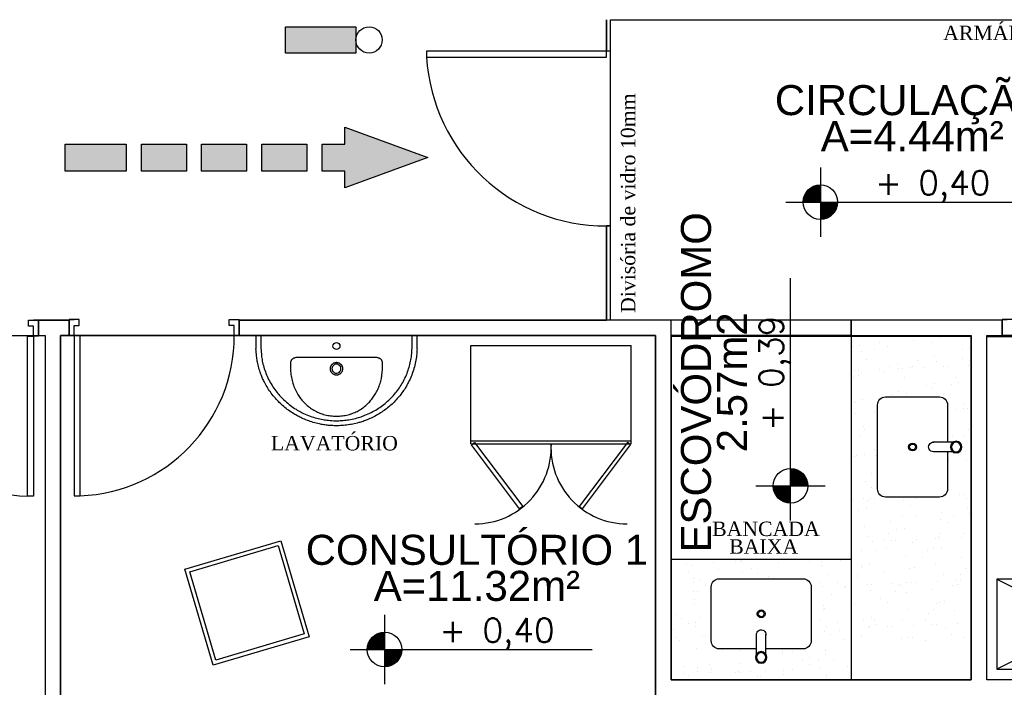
# Model space of a CAD drawing. Header units: millimetres. Extents: x 0 to 1189, y 0 to 841.
# Tile 12 of 58: x 242 to 340, y 522 to 589. Entities that reach past the tile are written whole.
import ezdxf
from ezdxf.enums import TextEntityAlignment as Align

# ---------------------------------------------------------------- set-up
doc = ezdxf.new("R2010")
doc.units = ezdxf.units.MM
doc.header["$LTSCALE"] = 8
doc.linetypes.add('DASHED', pattern=[0.75, 0.5, -0.25])
doc.linetypes.add('DASHED2', pattern=[9.525, 6.35, -3.175])
doc.layers.get('Defpoints').update_dxf_attribs({"color": 8})
for name, color, linetype in [('- LAYOUT', 8, 'Continuous'), ('ARQ_ALV_DIV', 8, 'Continuous'), ('ARQ_ESQ_POR', 8, 'Continuous'), ('ARQ_LAY_EQP', 8, 'Continuous'), ('ARQ_LAY_HID', 8, 'Continuous'), ('ARQ_LAY_MOB', 8, 'Continuous'), ('ARQ_PRJ_GER', 8, 'DASHED2'), ('ARQ_SMB_NIV', 8, 'Continuous'), ('ARQ_TXT_AMB', 8, 'Continuous'), ('ARQ_TXT_GER', 8, 'Continuous'), ('INC_CINALIZAÇÃO', 1, 'Continuous'), ('INC_EQUIPAMENTOS', 10, 'Continuous'), ('L1', 8, 'Continuous')]:
    doc.layers.add(name, color=color, linetype=linetype)
doc.layers.add('ARQ_DEL_AMB', color=8, linetype='Continuous', plot=False)
doc.styles.add('DUTCH', font='dutch.ttf', dxfattribs={"height": 0.16})
doc.styles.add('GRIFFE', font='simplex.shx')
doc.styles.add('Texto Cota', font='arial.ttf')

# ---------------------------------------------------------------- blocks, each defined once
blk = doc.blocks.new('Nivel Duplo')
for p, q in [((0, 0.144), (0, -0.144)), ((-0.144, 0), (0.144, 0)), ((0.072, 0), (0.864, 0))]:
    blk.add_line(p, q)
at = {"const_width": 0.024}
for points in [[(0, 0.06, 0.414214), (-0.06, 0, 0.414214)], [(0, -0.06, 0.414214), (0.06, 0, 0.414214)]]:
    blk.add_lwpolyline(points, format="xyb", dxfattribs=at)
blk.add_circle((0, 0), 0.072)
for points in [[(-0.0481, 0.0001), (0, 0), (-0.048, 0.0061), (-0.0001, 0.0477)], [(-0.0478, 0.0061), (-0.0002, 0.0476), (-0.0478, 0.01), (-0.0063, 0.0483)], [(-0.0478, 0.01), (-0.0063, 0.0483), (-0.0454, 0.017), (-0.0122, 0.047)], [(-0.0454, 0.017), (-0.0122, 0.047), (-0.0405, 0.0263), (-0.0214, 0.0434)], [(-0.0405, 0.0263), (-0.0214, 0.0434), (-0.0329, 0.0359), (-0.0237, 0.0423)], [(0.0481, -0.0001), (0, 0), (0.048, -0.0061), (0.0001, -0.0477)], [(0.0478, -0.0061), (0.0002, -0.0476), (0.0478, -0.01), (0.0063, -0.0483)], [(0.0478, -0.01), (0.0063, -0.0483), (0.0454, -0.017), (0.0122, -0.047)], [(0.0454, -0.017), (0.0122, -0.047), (0.0405, -0.0263), (0.0214, -0.0434)], [(0.0405, -0.0263), (0.0214, -0.0434), (0.0329, -0.0359), (0.0237, -0.0423)]]:
    blk.add_solid(points)
at = {"style": 'GRIFFE'}
blk.add_attdef('COTAREAL', text='', height=0.1, dxfattribs=at).set_placement((0.468, 0), align=Align.BOTTOM_CENTER)
blk.add_attdef('COTAPROJ', text='', height=0.1, dxfattribs=at).set_placement((0.468, -0.0329), align=Align.TOP_CENTER)
blk = doc.blocks.new('AREA')
at = {"style": 'Texto Cota'}
for tag, p in [('AREAS:COMODO', (0, 1.75)), ('AREAS:VALOR', (0, -1.25))]:
    blk.add_attdef(tag, text='', height=2.5, dxfattribs=at).set_placement(p, align=Align.MIDDLE_CENTER)
blk = doc.blocks.new('v bjhbjhgjhjh')
for p, q in [((0.0161, 0.0238), (0.1162, 0.0238)), ((0.1375, -0.0002), (0.1375, 0.0005)), ((-0.0005, -0.0238), (0.0005, -0.0238)), ((0.0161, -0.0238), (0.1138, -0.0238)), ((0.1138, -0.0236), (0.1138, -0.0238))]:
    blk.add_line(p, q)
for radius in [0.0287, 0.0238]:
    blk.add_circle((0, 0), radius)
blk.add_arc((0.1138, 0.0001), 0.0238, 269.9522, 95.8898)
blk = doc.blocks.new('ROTA DE FUGA')
at = {"layer": 'INC_CINALIZAÇÃO'}
h = blk.add_hatch(color=256, dxfattribs=at)
h.paths.add_polyline_path([(-1.5078, -0.0673), (-1.8134, -0.0673), (-1.8134, 0.0673), (-1.5078, 0.0673)])
h.paths.add_polyline_path([(-1.2068, -0.0673), (-1.4314, -0.0673), (-1.4314, 0.0673), (-1.2068, 0.0673)])
h.paths.add_polyline_path([(-0.9059, -0.0673), (-1.1305, -0.0673), (-1.1305, 0.0673), (-0.9059, 0.0673)])
h.paths.add_polyline_path([(-0.605, -0.0673), (-0.8296, -0.0673), (-0.8296, 0.0673), (-0.605, 0.0673)])
h.paths.add_polyline_path([(0, 0), (-0.4153, -0.1514), (-0.4153, -0.0673), (-0.5287, -0.0673), (-0.5287, 0.0673), (-0.4153, 0.0673), (-0.4153, 0.1514)])
at = {"layer": 'Defpoints'}
for points in [[(0, 0), (-0.4153, -0.1514), (-0.4153, -0.0673), (-0.5287, -0.0673), (-0.5287, 0.0673), (-0.4153, 0.0673), (-0.4153, 0.1514)], [(-1.5078, -0.0673), (-1.8134, -0.0673), (-1.8134, 0.0673), (-1.5078, 0.0673)], [(-1.2068, -0.0673), (-1.4314, -0.0673), (-1.4314, 0.0673), (-1.2068, 0.0673)], [(-0.9059, -0.0673), (-1.1305, -0.0673), (-1.1305, 0.0673), (-0.9059, 0.0673)], [(-0.605, -0.0673), (-0.8296, -0.0673), (-0.8296, 0.0673), (-0.605, 0.0673)]]:
    blk.add_lwpolyline(points, close=True, dxfattribs=at)
blk = doc.blocks.new('ILUMINAÇÃO DE EMERGÊNCIA')
at = {"layer": 'INC_EQUIPAMENTOS'}
blk.add_hatch(color=256, dxfattribs=at).paths.add_polyline_path([(0, 0), (0, 0.1316), (0.351, 0.1316), (0.351, 0)])
blk.add_lwpolyline([(0, 0.1316), (0.351, 0.1316), (0.351, 0), (0, 0)], close=True, dxfattribs=at)
blk.add_circle((0.4168, 0.0658), 0.0658, dxfattribs=at)

msp = doc.modelspace()

# ---------------------------------------------------------------- linework, layer by layer
at = {"layer": '- LAYOUT', "linetype": 'Continuous'}
for p, q in [((329.63, 557.225), (329.63, 557.225)), ((333.933, 557.175), (333.933, 557.175)), ((325.178, 556.238), (325.178, 556.238)), ((325.959, 556.411), (325.959, 556.411)), ((327.927, 556.65), (327.927, 556.65)), ((328.759, 556.285), (328.759, 556.285)), ((331.365, 556.873), (331.365, 556.873)), ((333.097, 556.641), (333.097, 556.641)), ((326.168, 555.815), (326.168, 555.815)), ((327.416, 555.984), (327.416, 555.984)), ((333.377, 555.305), (333.377, 555.305)), ((336.188, 555.929), (336.188, 555.929)), ((336.969, 556.102), (336.969, 556.102)), ((326.617, 554.943), (326.617, 554.943)), ((328.925, 554.318), (328.925, 554.318)), ((329.706, 554.491), (329.706, 554.491)), ((331.01, 554.176), (331.01, 554.176)), ((331.251, 554.235), (331.251, 554.235)), ((331.762, 554.902), (331.762, 554.902)), ((332.403, 554.199), (332.403, 554.199)), ((333.616, 554.764), (333.616, 554.764)), ((334.289, 554.281), (334.289, 554.281)), ((334.689, 554.299), (334.689, 554.299)), ((336.185, 555.066), (336.185, 555.066)), ((336.847, 554.393), (336.847, 554.393)), ((336.932, 554.892), (336.932, 554.892)), ((325.283, 553.204), (325.283, 553.204)), ((325.402, 553.893), (325.402, 553.893)), ((325.801, 553.911), (325.801, 553.911)), ((325.851, 553.404), (325.851, 553.404)), ((326.113, 553.695), (326.113, 553.695)), ((327.959, 554.005), (327.959, 554.005)), ((328.419, 553.707), (328.419, 553.707)), ((329.845, 554.087), (329.845, 554.087)), ((330.245, 554.105), (330.245, 554.105)), ((330.452, 553.194), (330.452, 553.194)), ((335.597, 553.153), (335.597, 553.153)), ((332.672, 552.399), (332.672, 552.399)), ((333.453, 552.572), (333.453, 552.572)), ((335.086, 552.486), (335.086, 552.486)), ((335.867, 552.655), (335.867, 552.655)), ((328.102, 551.296), (328.102, 551.296)), ((329.118, 551.455), (329.118, 551.455)), ((329.86, 551.776), (329.86, 551.776)), ((330.67, 551.598), (330.67, 551.598)), ((333.261, 552.067), (333.261, 552.067)), ((334.287, 551.446), (334.287, 551.446)), ((325.408, 550.789), (325.408, 550.789)), ((325.495, 550.708), (325.495, 550.708)), ((326.189, 550.962), (326.189, 550.962)), ((336.418, 550.48), (336.418, 550.48)), ((325.551, 549.611), (325.551, 549.611)), ((327.437, 549.693), (327.437, 549.693)), ((335.512, 549.958), (335.512, 549.958)), ((336.325, 550.081), (336.325, 550.081)), ((336.724, 550.099), (336.724, 550.099)), ((326.343, 548.246), (326.343, 548.246)), ((325.156, 548.13), (325.156, 548.13)), ((325.962, 547.343), (325.962, 547.343)), ((326.473, 548.009), (326.473, 548.009)), ((335.173, 547.381), (335.173, 547.381)), ((336.277, 547.291), (336.277, 547.291)), ((336.788, 547.958), (336.788, 547.958)), ((325.163, 546.302), (325.163, 546.302)), ((325.429, 545.317), (325.429, 545.317)), ((325.638, 545.34), (325.638, 545.34)), ((326.419, 545.513), (326.419, 545.513)), ((327.407, 546.021), (327.407, 546.021)), ((327.587, 545.411), (327.587, 545.411)), ((336.474, 545.799), (336.474, 545.799)), ((334.855, 544.97), (334.855, 544.97)), ((336.648, 545.031), (336.648, 545.031)), ((327.09, 543.61), (327.09, 543.61)), ((326.573, 542.797), (326.573, 542.797)), ((327.664, 542.814), (327.664, 542.814)), ((327.153, 542.147), (327.153, 542.147)), ((335.952, 541.487), (335.952, 541.487)), ((336.352, 541.505), (336.352, 541.505)), ((325.179, 541.017), (325.179, 541.017)), ((326.354, 541.107), (326.354, 541.107)), ((326.735, 540.913), (326.735, 540.913)), ((327.065, 541.099), (327.065, 541.099)), ((327.465, 541.117), (327.465, 541.117)), ((329.623, 541.211), (329.623, 541.211)), ((330.32, 540.878), (330.32, 540.878)), ((330.988, 540.399), (330.988, 540.399)), ((331.499, 541.065), (331.499, 541.065)), ((336.668, 541.055), (336.668, 541.055)), ((325.868, 539.891), (325.868, 539.891)), ((326.649, 540.064), (326.649, 540.064)), ((331.592, 539.393), (331.592, 539.393)), ((334.161, 539.695), (334.161, 539.695)), ((336.752, 540.164), (336.752, 540.164)), ((336.878, 539.582), (336.878, 539.582)), ((328.986, 538.804), (328.986, 538.804)), ((330.189, 539.358), (330.189, 539.358)), ((334.066, 538.958), (334.066, 538.958)), ((334.823, 538.65), (334.823, 538.65)), ((335.334, 539.316), (335.334, 539.316)), ((326.396, 538.335), (326.396, 538.335)), ((328.855, 537.619), (328.855, 537.619)), ((329.615, 537.971), (329.615, 537.971)), ((330.396, 538.144), (330.396, 538.144)), ((334.024, 537.609), (334.024, 537.609)), ((336.412, 537.586), (336.412, 537.586)), ((326.803, 537.348), (326.803, 537.348)), ((327.214, 536.817), (327.214, 536.817)), ((328.343, 536.952), (328.343, 536.952)), ((329.101, 536.899), (329.101, 536.899)), ((329.5, 536.917), (329.5, 536.917)), ((331.237, 536.696), (331.237, 536.696)), ((331.658, 537.011), (331.658, 537.011)), ((333.544, 537.093), (333.544, 537.093)), ((333.844, 537.284), (333.844, 537.284)), ((333.944, 537.111), (333.944, 537.111)), ((336.102, 537.205), (336.102, 537.205)), ((326.078, 535.924), (326.078, 535.924)), ((327.544, 535.911), (327.544, 535.911)), ((328.647, 536.227), (328.647, 536.227)), ((332.69, 535.87), (332.69, 535.87)), ((333.361, 536.052), (333.361, 536.052)), ((334.142, 536.225), (334.142, 536.225)), ((308.66, 534.589), (308.66, 534.589)), ((311.376, 534.743), (311.376, 534.743)), ((313.563, 534.787), (313.563, 534.787)), ((314.041, 534.95), (314.041, 534.95)), ((314.109, 534.819), (314.109, 534.819)), ((316.825, 534.973), (316.825, 534.973)), ((317.857, 534.665), (317.857, 534.665)), ((320.944, 534.831), (320.944, 534.831)), ((322.14, 534.815), (322.14, 534.815)), ((324.043, 534.931), (324.043, 534.931)), ((326.879, 534.615), (326.879, 534.615)), ((330.55, 535.429), (330.55, 535.429)), ((332.178, 535.203), (332.178, 535.203)), ((333.489, 534.587), (333.489, 534.587)), ((336.095, 535.175), (336.095, 535.175)), ((308.846, 533.759), (308.846, 533.759)), ((309.141, 534.364), (309.141, 534.364)), ((311.838, 534.009), (311.838, 534.009)), ((314.249, 533.691), (314.249, 533.691)), ((315.082, 534.151), (315.082, 534.151)), ((315.749, 533.64), (315.749, 533.64)), ((322.157, 534.415), (322.157, 534.415)), ((322.683, 533.496), (322.683, 533.496)), ((325.699, 533.506), (325.699, 533.506)), ((326.098, 534.442), (326.098, 534.442)), ((326.21, 534.172), (326.21, 534.172)), ((328.329, 533.816), (328.329, 533.816)), ((330.898, 534.118), (330.898, 534.118)), ((331.38, 534.163), (331.38, 534.163)), ((334.296, 533.509), (334.296, 533.509)), ((336.525, 534.121), (336.525, 534.121)), ((309.346, 533.151), (309.346, 533.151)), ((309.363, 532.752), (309.363, 532.752)), ((309.887, 532.961), (309.887, 532.961)), ((316.827, 533.352), (316.827, 533.352)), ((321.934, 532.679), (321.934, 532.679)), ((323.724, 532.697), (323.724, 532.697)), ((325.723, 533.227), (325.723, 533.227)), ((326.693, 532.505), (326.693, 532.505)), ((327.092, 532.523), (327.092, 532.523)), ((329.25, 532.617), (329.25, 532.617)), ((329.845, 532.522), (329.845, 532.522)), ((330.626, 532.695), (330.626, 532.695)), ((331.136, 532.699), (331.136, 532.699)), ((331.536, 532.717), (331.536, 532.717)), ((333.694, 532.811), (333.694, 532.811)), ((335.58, 532.893), (335.58, 532.893)), ((335.98, 532.911), (335.98, 532.911)), ((336.013, 533.455), (336.013, 533.455)), ((309.283, 531.778), (309.283, 531.778)), ((309.729, 531.758), (309.729, 531.758)), ((310.553, 532.449), (310.553, 532.449)), ((322.251, 532.257), (322.251, 532.257)), ((323.088, 531.532), (323.088, 531.532)), ((324.39, 532.186), (324.39, 532.186)), ((324.512, 532.34), (324.512, 532.34)), ((327.033, 531.899), (327.033, 531.899)), ((329.534, 531.757), (329.534, 531.757)), ((330.045, 532.423), (330.045, 532.423)), ((330.581, 531.707), (330.581, 531.707)), ((333.149, 532.009), (333.149, 532.009)), ((335.215, 532.414), (335.215, 532.414)), ((335.74, 532.478), (335.74, 532.478)), ((309.457, 530.997), (309.457, 530.997)), ((309.457, 530.594), (309.457, 530.594)), ((325.384, 530.65), (325.384, 530.65)), ((327.974, 531.119), (327.974, 531.119)), ((328.735, 530.716), (328.735, 530.716)), ((333.591, 530.603), (333.591, 530.603)), ((333.88, 530.675), (333.88, 530.675)), ((334.372, 530.776), (334.372, 530.776)), ((322.334, 530.371), (322.334, 530.371)), ((322.351, 529.971), (322.351, 529.971)), ((322.404, 530.089), (322.404, 530.089)), ((330.78, 529.98), (330.78, 529.98)), ((332.832, 529.598), (332.832, 529.598)), ((333.369, 530.008), (333.369, 530.008)), ((335.4, 529.901), (335.4, 529.901)), ((307.62, 529.506), (307.62, 529.506)), ((308.138, 529.126), (308.138, 529.126)), ((308.805, 528.614), (308.805, 528.614)), ((309.54, 528.707), (309.54, 528.707)), ((310.031, 529.189), (310.031, 529.189)), ((321.975, 528.862), (321.975, 528.862)), ((323.711, 528.721), (323.711, 528.721)), ((326.328, 528.993), (326.328, 528.993)), ((327.109, 529.166), (327.109, 529.166)), ((327.401, 528.977), (327.401, 528.977)), ((330.225, 529.01), (330.225, 529.01)), ((332.57, 528.967), (332.57, 528.967)), ((335.73, 528.611), (335.73, 528.611)), ((307.364, 528.031), (307.364, 528.031)), ((309.557, 528.308), (309.557, 528.308)), ((321.168, 527.786), (321.168, 527.786)), ((322.445, 527.813), (322.445, 527.813)), ((322.641, 528.351), (322.641, 528.351)), ((323.884, 527.94), (323.884, 527.94)), ((326.842, 528.223), (326.842, 528.223)), ((326.889, 528.311), (326.889, 528.311)), ((327.635, 528.541), (327.635, 528.541)), ((328.728, 528.305), (328.728, 528.305)), ((329.128, 528.323), (329.128, 528.323)), ((331.286, 528.417), (331.286, 528.417)), ((333.172, 528.499), (333.172, 528.499)), ((333.572, 528.517), (333.572, 528.517)), ((334.526, 528.06), (334.526, 528.06)), ((307.537, 527.25), (307.537, 527.25)), ((307.923, 526.938), (307.923, 526.938)), ((310.27, 527.326), (310.27, 527.326)), ((310.5, 526.598), (310.5, 526.598)), ((310.544, 527.28), (310.544, 527.28)), ((322.992, 527.483), (322.992, 527.483)), ((324.38, 527.017), (324.38, 527.017)), ((326.091, 527.27), (326.091, 527.27)), ((330.074, 527.073), (330.074, 527.073)), ((330.856, 527.246), (330.856, 527.246)), ((331.236, 527.228), (331.236, 527.228)), ((332.477, 526.901), (332.477, 526.901)), ((335.083, 527.489), (335.083, 527.489)), ((336.405, 527.219), (336.405, 527.219)), ((309.651, 526.15), (309.651, 526.15)), ((312.251, 525.97), (312.251, 525.97)), ((313.951, 525.9), (313.951, 525.9)), ((315.608, 525.926), (315.608, 525.926)), ((318.245, 525.777), (318.245, 525.777)), ((319.185, 525.826), (319.185, 525.826)), ((322.528, 525.927), (322.528, 525.927)), ((313.99, 524.635), (313.99, 524.635)), ((318.186, 525.586), (318.186, 525.586)), ((320.226, 525.027), (320.226, 525.027)), ((320.883, 525.231), (320.883, 525.231)), ((321.792, 524.974), (321.792, 524.974)), ((322.545, 525.527), (322.545, 525.527)), ((323.294, 524.914), (323.294, 524.914)), ((308.392, 524.347), (308.392, 524.347)), ((309.734, 524.264), (309.734, 524.264)), ((309.751, 523.864), (309.751, 523.864)), ((310.894, 524.514), (310.894, 524.514)), ((311.067, 523.733), (311.067, 523.733)), ((311.089, 523.992), (311.089, 523.992)), ((313.5, 523.675), (313.5, 523.675)), ((313.8, 523.809), (313.8, 523.809)), ((314.045, 523.742), (314.045, 523.742)), ((315.031, 523.837), (315.031, 523.837)), ((316.516, 523.963), (316.516, 523.963)), ((318.328, 523.891), (318.328, 523.891)), ((319.249, 524.039), (319.249, 524.039)), ((320.892, 524.516), (320.892, 524.516)), ((321.965, 524.193), (321.965, 524.193)), ((324.698, 524.269), (324.698, 524.269)), ((308.351, 523.579), (308.351, 523.579)), ((308.795, 523.445), (308.795, 523.445)), ((315.697, 523.325), (315.697, 523.325)), ((316.077, 523.335), (316.077, 523.335)), ((318.345, 523.492), (318.345, 523.492)), ((322.631, 523.182), (322.631, 523.182)), ((322.639, 523.369), (322.639, 523.369))]:
    msp.add_line(p, q, dxfattribs=at)
at = {"layer": '- LAYOUT'}
for p, q in [((339.651, 533.041), (357.651, 524.041)), ((357.651, 533.041), (339.651, 524.041)), ((357.651, 533.041), (339.651, 533.041)), ((339.651, 533.041), (339.651, 524.041)), ((339.651, 524.041), (357.651, 524.041))]:
    msp.add_line(p, q, dxfattribs=at)
at = {"layer": 'ARQ_ALV_DIV'}
for p, q in [((300.645, 588.915), (300.645, 585.783)), ((301.034, 585.783), (301.034, 588.915)), ((301.034, 585.783), (300.645, 585.783)), ((300.645, 568.313), (300.645, 558.915)), ((301.034, 568.313), (300.645, 568.313)), ((301.034, 558.915), (301.034, 568.313)), ((246.929, 558.915), (243.843, 558.915)), ((243.843, 558.915), (243.843, 557.361)), ((246.929, 558.915), (246.929, 557.361)), ((307.099, 558.915), (263.929, 558.915)), ((263.929, 558.915), (263.929, 557.361)), ((307.099, 522.986), (307.099, 558.915)), ((340.201, 558.915), (325.099, 558.915)), ((325.099, 557.361), (325.099, 558.915)), ((340.201, 557.361), (340.201, 558.915)), ((243.843, 557.361), (244.516, 557.361)), ((244.516, 557.361), (244.516, 539.6)), ((246.069, 557.361), (246.929, 557.361)), ((246.069, 514.563), (246.069, 557.361)), ((263.929, 557.361), (305.545, 557.361)), ((305.545, 557.361), (305.545, 481.234)), ((325.099, 557.361), (337.099, 557.361)), ((337.099, 557.361), (337.099, 522.986)), ((338.653, 522.986), (338.653, 557.361)), ((338.653, 557.361), (340.201, 557.361)), ((244.516, 539.6), (244.516, 493.24)), ((246.069, 493.24), (246.069, 523.6)), ((337.099, 522.986), (307.099, 522.986)), ((374.212, 522.986), (338.653, 522.986))]:
    msp.add_line(p, q, dxfattribs=at)
at = {"layer": 'ARQ_DEL_AMB'}
for p, q in [((300.645, 585.783), (300.645, 588.915)), ((301.034, 588.915), (358.447, 588.915)), ((301.034, 558.915), (301.034, 588.915)), ((301.034, 585.783), (300.645, 585.783)), ((301.034, 568.313), (301.034, 585.783)), ((300.645, 558.915), (300.645, 568.313)), ((300.645, 568.313), (301.034, 568.313)), ((243.843, 557.361), (243.843, 558.915)), ((243.843, 558.915), (246.929, 558.915)), ((246.929, 558.915), (246.929, 557.361)), ((263.929, 557.361), (263.929, 558.915)), ((263.929, 558.915), (300.645, 558.915)), ((307.099, 558.915), (301.034, 558.915)), ((307.099, 557.361), (307.099, 558.915)), ((340.201, 558.915), (325.099, 558.915)), ((325.099, 558.915), (325.099, 557.361)), ((340.201, 557.361), (340.201, 558.915)), ((189.475, 557.361), (244.516, 557.361)), ((226.843, 557.361), (243.843, 557.361)), ((244.516, 557.361), (244.516, 481.147)), ((246.069, 557.361), (305.545, 557.361)), ((246.069, 481.147), (246.069, 557.361)), ((305.545, 557.361), (246.069, 557.361)), ((246.069, 557.361), (246.069, 539.6)), ((246.929, 557.361), (263.929, 557.361)), ((305.545, 557.361), (305.545, 481.147)), ((305.545, 481.234), (305.545, 557.361)), ((325.099, 557.361), (307.099, 557.361)), ((337.099, 557.274), (307.099, 557.274)), ((307.099, 557.274), (307.099, 522.986)), ((337.099, 522.986), (337.099, 557.274)), ((338.653, 557.274), (374.212, 557.274)), ((338.653, 522.986), (338.653, 557.274)), ((357.201, 557.361), (340.201, 557.361)), ((246.069, 539.6), (246.069, 523.6)), ((246.069, 523.6), (246.069, 506.885)), ((307.099, 522.986), (322.395, 522.986)), ((322.395, 522.986), (322.395, 522.986)), ((322.395, 522.986), (337.099, 522.986)), ((374.212, 522.986), (338.653, 522.986))]:
    msp.add_line(p, q, dxfattribs=at)
at = {"layer": 'ARQ_ESQ_POR'}
for p, q in [((300.645, 585.783), (282.645, 585.783)), ((282.645, 585.783), (282.645, 585.183)), ((301.034, 585.783), (300.645, 585.783)), ((300.645, 585.183), (300.645, 585.783)), ((282.645, 585.183), (300.645, 585.183)), ((301.034, 568.313), (300.645, 568.313)), ((242.843, 558.315), (242.843, 558.915)), ((242.843, 558.915), (243.843, 558.915)), ((243.343, 558.315), (242.843, 558.315)), ((243.843, 558.915), (243.343, 558.915)), ((243.343, 557.315), (243.343, 558.315)), ((243.843, 557.315), (243.843, 558.915)), ((243.843, 558.915), (243.843, 557.315)), ((246.929, 557.361), (246.929, 558.961)), ((246.929, 558.961), (247.429, 558.961)), ((247.929, 558.961), (246.929, 558.961)), ((246.929, 558.961), (246.929, 557.361)), ((247.429, 557.361), (247.429, 558.361)), ((247.429, 558.361), (247.929, 558.361)), ((247.929, 558.361), (247.929, 558.961)), ((262.929, 558.361), (262.929, 558.961)), ((262.929, 558.961), (263.929, 558.961)), ((263.429, 558.361), (262.929, 558.361)), ((263.429, 557.361), (263.429, 558.361)), ((263.929, 557.361), (263.929, 558.961)), ((263.929, 558.961), (263.929, 557.361)), ((340.201, 557.361), (340.201, 558.961)), ((340.201, 558.961), (340.701, 558.961)), ((341.201, 558.961), (340.201, 558.961)), ((340.201, 558.961), (340.201, 557.361)), ((242.743, 541.315), (242.743, 557.315)), ((242.743, 557.315), (243.343, 557.315)), ((243.843, 557.315), (243.343, 557.315)), ((243.343, 557.315), (243.343, 541.315)), ((246.929, 557.361), (247.429, 557.361)), ((247.429, 557.361), (247.429, 541.361)), ((248.029, 557.361), (247.429, 557.361)), ((248.029, 541.361), (248.029, 557.361)), ((263.929, 557.361), (263.429, 557.361)), ((340.201, 557.361), (340.701, 557.361)), ((247.429, 541.361), (248.029, 541.361)), ((243.343, 541.315), (242.743, 541.315))]:
    msp.add_line(p, q, dxfattribs=at)
at = {"layer": 'ARQ_LAY_EQP'}
for p, q in [((265.592, 557.361), (266.092, 557.361)), ((265.592, 557.361), (265.592, 556.056)), ((266.092, 557.361), (266.092, 556.072)), ((266.092, 557.361), (281.192, 557.361)), ((281.192, 556.066), (281.192, 557.361)), ((281.192, 557.361), (281.692, 557.361)), ((281.692, 556.056), (281.692, 557.361)), ((277.556, 555.177), (269.729, 555.177)), ((269.034, 554.598), (269.044, 554.087)), ((273.219, 554.214), (273.216, 554.205)), ((273.442, 554.464), (273.419, 554.452)), ((278.24, 554.087), (278.251, 554.598)), ((273.193, 554.088), (273.193, 554.084)), ((274.092, 554.084), (274.091, 554.096))]:
    msp.add_line(p, q, dxfattribs=at)
for points in [[(334.727, 545.758), (334.727, 542.036, -0.414214), (333.927, 541.236), (328.527, 541.236, -0.414214), (327.727, 542.036), (327.727, 550.436, -0.414214), (328.527, 551.236), (333.927, 551.236, -0.414214), (334.727, 550.436), (334.727, 546.708)], [(315.621, 526.076), (311.899, 526.076, -0.414214), (311.099, 526.876), (311.099, 532.276, -0.414214), (311.899, 533.076), (320.299, 533.076, -0.414214), (321.099, 532.276), (321.099, 526.876, -0.414214), (320.299, 526.076), (316.572, 526.076)]]:
    msp.add_lwpolyline(points, format="xyb", dxfattribs=at)
for points in [[(281.692, 556.056, 0), (281.687, 555.918, 0), (281.68, 555.78, 0), (281.672, 555.641, 0), (281.66, 555.503, 0), (281.645, 555.365, 0), (281.628, 555.228, 0), (281.604, 555.061, 0), (281.577, 554.894, 0), (281.546, 554.728, 0), (281.511, 554.563, 0), (281.473, 554.398, 0), (281.43, 554.233, 0), (281.384, 554.068, 0), (281.334, 553.905, 0), (281.28, 553.742, 0), (281.223, 553.581, 0), (281.163, 553.423, 0), (281.1, 553.267, 0), (281.033, 553.111, 0), (280.963, 552.957, 0), (280.889, 552.804, 0), (280.812, 552.653, 0), (280.752, 552.539, 0), (280.69, 552.427, 0), (280.626, 552.316, 0), (280.56, 552.205, 0), (280.494, 552.098, 0), (280.426, 551.993, 0), (280.356, 551.888, 0), (280.285, 551.784, 0), (280.18, 551.637, 0), (280.071, 551.492, 0), (279.959, 551.35, 0), (279.843, 551.21, 0), (279.724, 551.072, 0), (279.601, 550.937, 0), (279.502, 550.833, 0), (279.401, 550.729, 0), (279.298, 550.628, 0), (279.193, 550.529, 0), (279.086, 550.431, 0), (278.977, 550.335, 0), (278.867, 550.242, 0), (278.755, 550.15, 0), (278.642, 550.061, 0), (278.526, 549.973, 0), (278.409, 549.888, 0), (278.291, 549.804, 0), (278.165, 549.719, 0), (278.038, 549.637, 0), (277.91, 549.556, 0), (277.779, 549.478, 0), (277.647, 549.403, 0), (277.514, 549.33, 0), (277.383, 549.261, 0), (277.252, 549.195, 0), (277.119, 549.132, 0), (276.984, 549.07, 0), (276.849, 549.011, 0), (276.713, 548.955, 0), (276.609, 548.914, 0), (276.505, 548.875, 0), (276.4, 548.836, 0), (276.295, 548.8, 0), (276.191, 548.765, 0), (276.086, 548.732, 0), (275.981, 548.7, 0), (275.875, 548.669, 0), (275.726, 548.629, 0), (275.576, 548.591, 0), (275.426, 548.557, 0), (275.274, 548.525, 0), (275.122, 548.496, 0), (274.969, 548.469, 0), (274.815, 548.446, 0), (274.66, 548.425, 0), (274.506, 548.407, 0), (274.351, 548.392, 0), (274.194, 548.38, 0), (274.038, 548.371, 0), (273.881, 548.365, 0), (273.725, 548.362, 0), (273.574, 548.362, 0), (273.424, 548.364, 0), (273.274, 548.369, 0), (273.123, 548.377, 0), (272.973, 548.388, 0), (272.823, 548.401, 0), (272.71, 548.413, 0), (272.597, 548.427, 0), (272.484, 548.442, 0), (272.372, 548.459, 0), (272.261, 548.477, 0), (272.151, 548.497, 0), (272.041, 548.518, 0), (271.931, 548.54, 0), (271.777, 548.575, 0), (271.623, 548.612, 0), (271.471, 548.652, 0), (271.318, 548.696, 0), (271.167, 548.742, 0), (271.016, 548.791, 0), (270.874, 548.841, 0), (270.733, 548.893, 0), (270.593, 548.947, 0), (270.453, 549.005, 0), (270.315, 549.065, 0), (270.178, 549.127, 0), (270.075, 549.176, 0), (269.973, 549.226, 0), (269.871, 549.278, 0), (269.771, 549.331, 0), (269.672, 549.385, 0), (269.575, 549.44, 0), (269.478, 549.497, 0), (269.382, 549.554, 0), (269.248, 549.638, 0), (269.115, 549.724, 0), (268.984, 549.813, 0), (268.855, 549.905, 0), (268.727, 549.999, 0), (268.601, 550.096, 0), (268.484, 550.189, 0), (268.369, 550.285, 0), (268.256, 550.383, 0), (268.144, 550.483, 0), (268.034, 550.585, 0), (267.926, 550.69, 0), (267.845, 550.77, 0), (267.766, 550.851, 0), (267.688, 550.933, 0), (267.612, 551.017, 0), (267.537, 551.1, 0), (267.464, 551.184, 0), (267.392, 551.27, 0), (267.321, 551.356, 0), (267.224, 551.48, 0), (267.128, 551.606, 0), (267.036, 551.734, 0), (266.945, 551.864, 0), (266.857, 551.996, 0), (266.772, 552.129, 0), (266.697, 552.253, 0), (266.623, 552.379, 0), (266.552, 552.505, 0), (266.483, 552.634, 0), (266.417, 552.763, 0), (266.353, 552.894, 0), (266.306, 552.993, 0), (266.26, 553.093, 0), (266.216, 553.194, 0), (266.173, 553.295, 0), (266.132, 553.395, 0), (266.093, 553.496, 0), (266.054, 553.597, 0), (266.018, 553.699, 0), (265.968, 553.843, 0), (265.922, 553.988, 0), (265.878, 554.135, 0), (265.838, 554.282, 0), (265.8, 554.431, 0), (265.766, 554.58, 0), (265.741, 554.701, 0), (265.719, 554.822, 0), (265.698, 554.944, 0), (265.68, 555.066, 0), (265.664, 555.189, 0), (265.65, 555.312, 0), (265.632, 555.498, 0), (265.617, 555.684, 0), (265.604, 555.87, 0), (265.592, 556.056, 0)], [(266.092, 556.072, 0), (266.104, 555.898, 0), (266.116, 555.724, 0), (266.13, 555.551, 0), (266.146, 555.377, 0), (266.162, 555.238, 0), (266.181, 555.099, 0), (266.202, 554.961, 0), (266.227, 554.823, 0), (266.255, 554.686, 0), (266.292, 554.527, 0), (266.332, 554.369, 0), (266.377, 554.212, 0), (266.425, 554.056, 0), (266.476, 553.902, 0), (266.532, 553.748, 0), (266.59, 553.596, 0), (266.652, 553.446, 0), (266.717, 553.296, 0), (266.785, 553.148, 0), (266.86, 552.994, 0), (266.939, 552.841, 0), (267.022, 552.69, 0), (267.108, 552.541, 0), (267.197, 552.394, 0), (267.287, 552.252, 0), (267.381, 552.112, 0), (267.478, 551.974, 0), (267.579, 551.839, 0), (267.682, 551.706, 0), (267.771, 551.596, 0), (267.863, 551.487, 0), (267.956, 551.381, 0), (268.05, 551.278, 0), (268.146, 551.177, 0), (268.244, 551.078, 0), (268.371, 550.954, 0), (268.502, 550.833, 0), (268.635, 550.715, 0), (268.771, 550.601, 0), (268.91, 550.489, 0), (269.044, 550.386, 0), (269.181, 550.286, 0), (269.32, 550.189, 0), (269.462, 550.095, 0), (269.605, 550.004, 0), (269.727, 549.93, 0), (269.85, 549.859, 0), (269.974, 549.79, 0), (270.098, 549.724, 0), (270.223, 549.66, 0), (270.349, 549.599, 0), (270.511, 549.525, 0), (270.675, 549.454, 0), (270.841, 549.387, 0), (271.008, 549.324, 0), (271.176, 549.265, 0), (271.337, 549.213, 0), (271.5, 549.164, 0), (271.663, 549.118, 0), (271.827, 549.077, 0), (271.993, 549.039, 0), (272.132, 549.009, 0), (272.272, 548.983, 0), (272.412, 548.959, 0), (272.551, 548.938, 0), (272.69, 548.919, 0), (272.829, 548.903, 0), (273.007, 548.887, 0), (273.185, 548.874, 0), (273.363, 548.866, 0), (273.541, 548.862, 0), (273.719, 548.862, 0), (273.866, 548.865, 0), (274.012, 548.871, 0), (274.158, 548.879, 0), (274.304, 548.89, 0), (274.451, 548.904, 0), (274.597, 548.921, 0), (274.743, 548.941, 0), (274.889, 548.963, 0), (275.052, 548.991, 0), (275.215, 549.023, 0), (275.378, 549.058, 0), (275.539, 549.097, 0), (275.7, 549.14, 0), (275.834, 549.178, 0), (275.967, 549.219, 0), (276.1, 549.262, 0), (276.23, 549.307, 0), (276.359, 549.354, 0), (276.487, 549.403, 0), (276.649, 549.47, 0), (276.808, 549.539, 0), (276.967, 549.613, 0), (277.123, 549.69, 0), (277.278, 549.77, 0), (277.42, 549.849, 0), (277.561, 549.93, 0), (277.7, 550.015, 0), (277.838, 550.102, 0), (277.973, 550.193, 0), (278.107, 550.286, 0), (278.238, 550.382, 0), (278.367, 550.481, 0), (278.494, 550.583, 0), (278.619, 550.687, 0), (278.748, 550.799, 0), (278.874, 550.915, 0), (278.997, 551.033, 0), (279.117, 551.154, 0), (279.235, 551.278, 0), (279.342, 551.395, 0), (279.446, 551.515, 0), (279.547, 551.637, 0), (279.646, 551.761, 0), (279.743, 551.887, 0), (279.836, 552.015, 0), (279.928, 552.147, 0), (280.016, 552.28, 0), (280.102, 552.416, 0), (280.183, 552.55, 0), (280.262, 552.686, 0), (280.337, 552.823, 0), (280.416, 552.974, 0), (280.49, 553.127, 0), (280.562, 553.281, 0), (280.629, 553.437, 0), (280.694, 553.595, 0), (280.754, 553.754, 0), (280.806, 553.9, 0), (280.855, 554.047, 0), (280.9, 554.195, 0), (280.942, 554.344, 0), (280.982, 554.494, 0), (281.017, 554.645, 0), (281.05, 554.797, 0), (281.079, 554.949, 0), (281.105, 555.102, 0), (281.127, 555.256, 0), (281.147, 555.417, 0), (281.163, 555.579, 0), (281.176, 555.741, 0), (281.185, 555.903, 0), (281.192, 556.066, 0)], [(269.729, 555.177, 0), (269.729, 555.177, 0), (269.678, 555.176, 0), (269.628, 555.172, 0), (269.577, 555.165, 0), (269.528, 555.155, 0), (269.479, 555.142, 0), (269.431, 555.126, 0), (269.4, 555.114, 0), (269.37, 555.101, 0), (269.37, 555.101, 0)], [(277.914, 555.101, 0), (277.914, 555.101, 0), (277.905, 555.105, 0), (277.859, 555.125, 0), (277.811, 555.141, 0), (277.763, 555.154, 0), (277.714, 555.164, 0), (277.664, 555.172, 0), (277.61, 555.176, 0), (277.556, 555.177, 0), (277.556, 555.177, 0)], [(269.361, 555.096, 0), (269.361, 555.096, 0), (269.322, 555.075, 0), (269.284, 555.051, 0), (269.247, 555.025, 0), (269.213, 554.996, 0), (269.18, 554.964, 0), (269.15, 554.93, 0), (269.124, 554.895, 0), (269.101, 554.859, 0), (269.081, 554.82, 0), (269.068, 554.791, 0), (269.058, 554.762, 0), (269.049, 554.731, 0), (269.042, 554.699, 0), (269.037, 554.665, 0), (269.034, 554.632, 0), (269.034, 554.598, 0), (269.034, 554.598, 0)], [(269.37, 555.101, 0), (269.37, 555.101, 0), (269.366, 555.098, 0), (269.364, 555.097, 0), (269.363, 555.097, 0), (269.361, 555.096, 0), (269.361, 555.096, 0)], [(273.169, 554.463, 0), (273.146, 554.437, 0), (273.125, 554.41, 0), (273.105, 554.382, 0), (273.087, 554.353, 0), (273.07, 554.323, 0), (273.055, 554.292, 0), (273.04, 554.254, 0), (273.028, 554.215, 0), (273.018, 554.175, 0), (273.011, 554.134, 0), (273.007, 554.093, 0)], [(273.349, 554.594, 0), (273.309, 554.573, 0), (273.271, 554.549, 0), (273.235, 554.523, 0), (273.201, 554.494, 0), (273.169, 554.463, 0)], [(273.663, 554.665, 0), (273.614, 554.665, 0), (273.565, 554.66, 0), (273.516, 554.652, 0), (273.469, 554.639, 0), (273.422, 554.624, 0), (273.377, 554.606, 0)], [(273.907, 554.606, 0), (273.863, 554.624, 0), (273.818, 554.639, 0), (273.771, 554.651, 0), (273.724, 554.66, 0), (273.676, 554.665, 0)], [(273.801, 554.483, 0), (273.815, 554.477, 0), (273.83, 554.471, 0), (273.844, 554.465, 0), (273.858, 554.458, 0), (273.872, 554.451, 0), (273.884, 554.445, 0), (273.894, 554.438, 0), (273.904, 554.431, 0), (273.91, 554.427, 0), (273.917, 554.422, 0), (273.924, 554.416, 0), (273.932, 554.41, 0), (273.94, 554.403, 0), (273.949, 554.395, 0), (273.959, 554.385, 0), (273.97, 554.374, 0), (273.986, 554.357, 0), (274, 554.34, 0), (274.011, 554.324, 0), (274.021, 554.31, 0), (274.029, 554.298, 0), (274.035, 554.288, 0)], [(274.186, 554.373, 0), (274.166, 554.403, 0), (274.143, 554.431, 0), (274.12, 554.459, 0), (274.094, 554.484, 0), (274.058, 554.516, 0), (274.019, 554.545, 0), (273.978, 554.571, 0)], [(274.035, 554.288, 0), (274.033, 554.287, 0), (274.033, 554.286, 0), (274.033, 554.285, 0)], [(274.278, 554.093, 0), (274.273, 554.142, 0), (274.264, 554.191, 0), (274.25, 554.239, 0), (274.24, 554.267, 0), (274.228, 554.294, 0), (274.216, 554.321, 0), (274.201, 554.348, 0), (274.186, 554.373, 0)], [(277.924, 555.096, 0), (277.924, 555.096, 0), (277.922, 555.097, 0), (277.921, 555.097, 0), (277.919, 555.098, 0), (277.914, 555.101, 0), (277.914, 555.101, 0)], [(278.251, 554.598, 0), (278.251, 554.598, 0), (278.25, 554.634, 0), (278.247, 554.67, 0), (278.242, 554.705, 0), (278.233, 554.741, 0), (278.223, 554.775, 0), (278.212, 554.802, 0), (278.2, 554.829, 0), (278.186, 554.856, 0), (278.161, 554.894, 0), (278.134, 554.931, 0), (278.104, 554.965, 0), (278.071, 554.997, 0), (278.033, 555.029, 0), (277.992, 555.057, 0), (277.959, 555.077, 0), (277.924, 555.096, 0), (277.924, 555.096, 0)], [(269.044, 554.087, 0), (269.044, 554.087, 0), (269.049, 553.936, 0), (269.058, 553.785, 0), (269.072, 553.635, 0), (269.089, 553.485, 0), (269.11, 553.336, 0), (269.136, 553.187, 0), (269.166, 553.035, 0), (269.201, 552.884, 0), (269.241, 552.735, 0), (269.273, 552.622, 0), (269.309, 552.511, 0), (269.347, 552.4, 0), (269.387, 552.29, 0), (269.443, 552.151, 0), (269.502, 552.013, 0), (269.566, 551.876, 0), (269.635, 551.742, 0), (269.707, 551.61, 0), (269.783, 551.481, 0), (269.845, 551.382, 0), (269.909, 551.285, 0), (269.976, 551.189, 0), (270.045, 551.096, 0), (270.117, 551.003, 0), (270.191, 550.911, 0), (270.268, 550.822, 0), (270.347, 550.735, 0), (270.438, 550.64, 0), (270.532, 550.547, 0), (270.629, 550.457, 0), (270.728, 550.37, 0), (270.83, 550.286, 0), (270.935, 550.205, 0), (271.045, 550.125, 0), (271.158, 550.048, 0), (271.273, 549.975, 0), (271.39, 549.905, 0), (271.51, 549.839, 0), (271.631, 549.777, 0), (271.744, 549.723, 0), (271.858, 549.673, 0), (271.973, 549.626, 0), (272.09, 549.583, 0), (272.208, 549.542, 0)], [(273.006, 554.082, 0), (273.006, 554.042, 0), (273.008, 554.002, 0), (273.013, 553.963, 0), (273.02, 553.924, 0), (273.03, 553.886, 0), (273.043, 553.848, 0), (273.058, 553.812, 0), (273.076, 553.776, 0), (273.096, 553.741, 0), (273.118, 553.708, 0), (273.142, 553.677, 0), (273.168, 553.647, 0)], [(273.168, 553.647, 0), (273.201, 553.614, 0), (273.237, 553.583, 0), (273.275, 553.555, 0), (273.315, 553.531, 0), (273.357, 553.509, 0)], [(273.357, 553.509, 0), (273.406, 553.488, 0), (273.456, 553.472, 0), (273.507, 553.459, 0), (273.559, 553.45, 0), (273.612, 553.445, 0), (273.665, 553.445, 0), (273.718, 553.449, 0), (273.77, 553.457, 0), (273.822, 553.47, 0), (273.873, 553.486, 0), (273.922, 553.507, 0), (273.969, 553.531, 0)], [(273.969, 553.531, 0), (274.011, 553.557, 0), (274.051, 553.587, 0), (274.089, 553.619, 0), (274.124, 553.654, 0), (274.155, 553.692, 0), (274.184, 553.733, 0)], [(274.184, 553.733, 0), (274.207, 553.773, 0), (274.228, 553.814, 0), (274.245, 553.857, 0), (274.259, 553.901, 0), (274.269, 553.945, 0), (274.276, 553.991, 0), (274.279, 554.036, 0), (274.279, 554.082, 0)], [(275.078, 549.543, 0), (275.149, 549.566, 0), (275.219, 549.591, 0), (275.34, 549.637, 0), (275.46, 549.687, 0), (275.578, 549.741, 0), (275.695, 549.797, 0), (275.81, 549.858, 0), (275.923, 549.921, 0), (276.038, 549.99, 0), (276.15, 550.063, 0), (276.261, 550.139, 0), (276.369, 550.219, 0), (276.474, 550.302, 0), (276.577, 550.387, 0), (276.668, 550.468, 0), (276.757, 550.551, 0), (276.844, 550.637, 0), (276.928, 550.725, 0), (277.01, 550.815, 0), (277.09, 550.907, 0), (277.169, 551.004, 0), (277.245, 551.103, 0), (277.319, 551.204, 0), (277.39, 551.307, 0), (277.459, 551.411, 0), (277.524, 551.518, 0), (277.588, 551.628, 0), (277.65, 551.741, 0), (277.708, 551.855, 0), (277.763, 551.97, 0), (277.815, 552.087, 0), (277.865, 552.205, 0), (277.912, 552.327, 0), (277.956, 552.451, 0), (277.997, 552.575, 0), (278.035, 552.701, 0), (278.069, 552.828, 0), (278.1, 552.955, 0), (278.127, 553.077, 0), (278.152, 553.201, 0), (278.173, 553.325, 0), (278.191, 553.449, 0), (278.21, 553.608, 0), (278.225, 553.767, 0), (278.235, 553.927, 0), (278.24, 554.087, 0), (278.24, 554.087, 0)], [(272.208, 549.542, 0), (272.348, 549.499, 0), (272.49, 549.46, 0), (272.633, 549.425, 0), (272.778, 549.395, 0), (272.916, 549.371, 0), (273.056, 549.351, 0), (273.195, 549.336, 0), (273.337, 549.324, 0), (273.479, 549.317, 0), (273.62, 549.314, 0)], [(273.668, 549.314, 0), (273.809, 549.317, 0), (273.95, 549.324, 0), (274.091, 549.336, 0), (274.232, 549.352, 0), (274.373, 549.372, 0), (274.513, 549.396, 0), (274.656, 549.426, 0), (274.797, 549.46, 0), (274.938, 549.499, 0), (275.078, 549.543, 0)]]:
    msp.add_polyline3d(points, dxfattribs=at)
for centre, radius in [((273.642, 556.321), 0.35), ((331.227, 546.236), 0.392), ((331.227, 546.236), 0.292), ((316.099, 529.576), 0.392), ((316.099, 529.576), 0.292)]:
    msp.add_circle(centre, radius, dxfattribs=at)
for centre, radius, start, end in [((273.642, 554.061), 0.45, 161.44709, 176.57617), ((273.642, 554.061), 0.45, 139.67968, 160.15715), ((273.642, 554.061), 0.45, 126.28066, 139.67968), ((273.611, 554.048), 0.606, 112.73829, 115.61362), ((273.642, 554.061), 0.45, 119.78046, 126.28066), ((273.642, 554.061), 0.45, 86.77582, 116.48667), ((273.641, 554.062), 0.604, 86.61223, 87.84345), ((273.642, 554.061), 0.45, 69.37917, 86.77582), ((273.671, 554.044), 0.61, 59.83778, 67.20422), ((273.642, 554.061), 0.45, 4.38427, 29.8735), ((273.64, 554.053), 0.635, 176.39585, 177.40238), ((273.642, 554.061), 0.45, 177.11209, 187.77768), ((273.642, 554.061), 0.45, 187.77768, 198.6829), ((273.642, 554.061), 0.45, 198.6829, 217.46398), ((273.642, 554.061), 0.45, 217.46398, 221.22427), ((273.642, 554.061), 0.45, 221.22429, 245.80218), ((273.642, 554.061), 0.45, 245.80218, 262.18383), ((273.642, 554.061), 0.45, 262.18383, 318.88526), ((273.642, 554.061), 0.45, 318.88526, 323.26317), ((273.642, 554.061), 0.45, 323.26317, 328.69269), ((273.642, 554.061), 0.45, 328.69269, 2.88778), ((273.645, 554.053), 0.634, 2.59826, 3.60603), ((273.642, 554.208), 4.893, 269.7412, 270.29621)]:
    msp.add_arc(centre, radius, start, end, dxfattribs=at)
at = {"layer": 'ARQ_LAY_HID'}
for p, q in [((325.099, 557.361), (325.099, 522.986)), ((325.099, 534.986), (307.099, 534.986))]:
    msp.add_line(p, q, dxfattribs=at)
at = {"layer": 'ARQ_LAY_MOB', "ltscale": 10}
for p, q in [((287.087, 546.561), (287.087, 556.361)), ((287.087, 556.361), (303.087, 556.361)), ((287.087, 546.561), (287.087, 556.361)), ((303.087, 546.561), (303.087, 556.361)), ((287.087, 546.841), (303.087, 546.841)), ((287.087, 546.561), (303.087, 546.561))]:
    msp.add_line(p, q, dxfattribs=at)
for points in [[(287.127, 546.441), (287.446, 546.682), (292.263, 540.294), (291.943, 540.053)], [(303.046, 546.441), (302.727, 546.682), (297.91, 540.294), (298.23, 540.053)]]:
    msp.add_lwpolyline(points, close=True, dxfattribs=at)
at = {"layer": 'ARQ_LAY_MOB', "elevation": 20.4}
for points in [[(268.073, 536.881), (270.904, 527.291), (261.314, 524.459), (258.482, 534.05)], [(267.803, 536.384), (270.408, 527.561), (261.584, 524.956), (258.979, 533.779)]]:
    msp.add_lwpolyline(points, close=True, dxfattribs=at)
at = {"layer": 'ARQ_LAY_MOB', "ltscale": 10}
for centre, start, end in [((287.487, 546.171), 270, 2.93794), ((302.687, 546.171), 177.06206, 270)]:
    msp.add_arc(centre, 7.61, start, end, dxfattribs=at)
at = {"layer": 'ARQ_PRJ_GER', "ltscale": 10}
msp.add_arc((300.567, 586.268), 17.954, 183.46524, 270.25127, dxfattribs=at)
at = {"layer": 'ARQ_PRJ_GER', "linetype": 'DASHED', "ltscale": 10}
for centre, start, end in [((243.363, 557.323), 179.99624, 267.78164), ((247.409, 557.369), 272.21836, 0.00376)]:
    msp.add_arc(centre, 16.02, start, end, dxfattribs=at)
at = {"layer": 'L1'}
msp.add_line((325.099, 558.915), (307.099, 558.915), dxfattribs=at)

# ---------------------------------------------------------------- block references
at = {"layer": 'ARQ_LAY_EQP', "xscale": -20, "yscale": 20, "zscale": 20}
msp.add_blockref('v bjhbjhgjhjh', (335.582, 546.233), dxfattribs=at)
at = {"layer": 'ARQ_LAY_EQP', "xscale": -20, "yscale": 20, "zscale": 20, "rotation": 270}
msp.add_blockref('v bjhbjhgjhjh', (316.096, 525.222), dxfattribs=at)
at = {"layer": 'ARQ_SMB_NIV'}
ref = msp.add_blockref('Nivel Duplo', (322.012, 570.7), dxfattribs=dict(at, xscale=23.99999999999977, yscale=23.99999999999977, zscale=23.99999999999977))
ref.add_attrib('COTAREAL', '+ 0,40', dxfattribs={"layer": '0', "height": 2.4, "style": 'GRIFFE'}).set_placement((333.243, 570.7), align=Align.BOTTOM_CENTER)
ref = msp.add_blockref('Nivel Duplo', (319.031, 542.354), dxfattribs=dict(at, xscale=23.99999999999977, yscale=23.99999999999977, zscale=23.99999999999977, rotation=90))
ref.add_attrib('COTAREAL', '+ 0,39', dxfattribs={"layer": '0', "height": 2.4, "rotation": 90, "style": 'GRIFFE'}).set_placement((319.031, 553.586), align=Align.BOTTOM_CENTER)
ref = msp.add_blockref('Nivel Duplo', (239.275, 512.744), dxfattribs=dict(at, xscale=23.99999999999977, yscale=23.99999999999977, zscale=23.99999999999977, rotation=90))
ref.add_attrib('COTAREAL', '+ 0,40', dxfattribs={"layer": '0', "height": 2.4, "rotation": 90, "style": 'GRIFFE'}).set_placement((239.275, 523.976), align=Align.BOTTOM_CENTER)
ref = msp.add_blockref('Nivel Duplo', (278.451, 526.01), dxfattribs=dict(at, xscale=23.99999999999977, yscale=23.99999999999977, zscale=23.99999999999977))
ref.add_attrib('COTAREAL', '+ 0,40', dxfattribs={"layer": '0', "height": 2.4, "style": 'GRIFFE'}).set_placement((289.683, 526.01), align=Align.BOTTOM_CENTER)
at = {"layer": 'ARQ_TXT_AMB', "linetype": 'Continuous', "lineweight": -3, "xscale": 1.199999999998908, "yscale": 1.199999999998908, "zscale": 1.199999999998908}
for p, values in [((331.198, 578.784), {'AREAS:VALOR': 'A=4.44m²', 'AREAS:COMODO': 'CIRCULAÇÃO'}), ((287.678, 533.869), {'AREAS:VALOR': 'A=11.32m²', 'AREAS:COMODO': 'CONSULTÓRIO 1'})]:
    msp.add_blockref('AREA', p, dxfattribs=at).add_auto_attribs(values)
at = {"layer": 'ARQ_TXT_AMB', "linetype": 'Continuous', "lineweight": -3, "xscale": 1.199999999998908, "yscale": 1.199999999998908, "zscale": 1.199999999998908, "rotation": 90}
msp.add_blockref('AREA', (311.679, 552.697), dxfattribs=at).add_auto_attribs({'AREAS:VALOR': '2.57m2', 'AREAS:COMODO': 'ESCOVÓDROMO'})
at = {"layer": 'INC_CINALIZAÇÃO', "xscale": 20, "yscale": 20, "zscale": 20}
msp.add_blockref('ROTA DE FUGA', (282.774, 575.14), dxfattribs=at)
at = {"layer": 'INC_EQUIPAMENTOS', "xscale": 20, "yscale": 20, "zscale": 20}
msp.add_blockref('ILUMINAÇÃO DE EMERGÊNCIA', (268.56, 585.577), dxfattribs=at)

# ---------------------------------------------------------------- texts
at = {"layer": 'ARQ_TXT_GER', "style": 'DUTCH'}
for s, p in [('ARMÁRIO', (334.293, 586.877)), ('LAVATÓRIO', (267.091, 545.898)), ('BANCADA', (311.196, 537.345)), ('BAIXA', (312.904, 535.576))]:
    msp.add_text(s, height=1.44, dxfattribs=at).set_placement(p)
msp.add_text('Divisória de vidro 10mm', height=1.44, rotation=90, dxfattribs=at).set_placement((303.515, 559.626))

doc.saveas('drawing.dxf')
